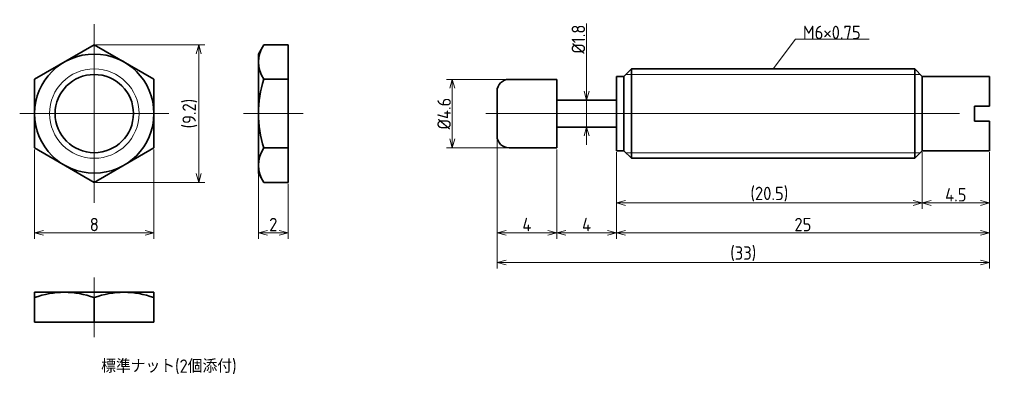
# Model space of a CAD drawing. Header units: millimetres. Extents: x 178 to 244, y 138.4 to 162.3.
import ezdxf

# ---------------------------------------------------------------- set-up
doc = ezdxf.new("R2010")
doc.units = ezdxf.units.MM
doc.header["$PDMODE"] = 3
doc.linetypes.add('CENTER', pattern=[50.8, 31.75, -6.35, 6.35, -6.35])
doc.layers.get('0').update_dxf_attribs({"plot": 0})
doc.layers.add('図形', color=7, linetype='Continuous', lineweight=35)
doc.layers.add('寸法・文字', color=3, linetype='Continuous', lineweight=18)
doc.layers.get('0').off()
doc.styles.add('Dimension', font='isocp.shx', dxfattribs={"bigfont": 'bigfont.shx'})
doc.dimstyles.new('DXF用', dxfattribs={"dimscale": 0, "dimtxt": 4.5, "dimasz": 3, "dimexe": 2, "dimexo": 0.5, "dimgap": 0.5, "dimtad": 1, "dimdec": 3, "dimdsep": 46, "dimtxsty": 'Dimension', "dimblk": 'OPEN30', "dimcen": 2.5, "dimclrd": 3, "dimclre": 3, "dimclrt": 3, "dimazin": 2, "dimtfac": 1, "dimtdec": 3, "dimtmove": 0, "dimatfit": 3, "dimldrblk": 'OPEN30', "dimfxl": 1, "dimlwd": 18, "dimlwe": 18, "dimarcsym": 0})
doc.dimstyles.new('DXF用-2', dxfattribs={"dimscale": 0, "dimtxt": 4.5, "dimasz": 3, "dimexe": 2, "dimexo": 0.5, "dimgap": 0.5, "dimtad": 1, "dimdec": 3, "dimdsep": 46, "dimtxsty": 'Dimension', "dimblk": 'OPEN30', "dimcen": 2.5, "dimclrd": 3, "dimclre": 3, "dimclrt": 3, "dimazin": 2, "dimtfac": 1, "dimtdec": 3, "dimtmove": 0, "dimatfit": 1, "dimldrblk": 'OPEN30', "dimfxl": 1, "dimlwd": 18, "dimlwe": 18, "dimarcsym": 0})

# ---------------------------------------------------------------- blocks, each defined once
blk = doc.blocks.new('_Open30')
at = {"color": 0, "linetype": 'ByBlock', "lineweight": -2}
for p, q in [((-1, 0.27), (0, 0)), ((0, 0), (-1, -0.27)), ((0, 0), (-1, 0))]:
    blk.add_line(p, q, dxfattribs=at)
blk = doc.blocks.new('*D14')
at = {"layer": 'Defpoints', "color": 0}
for p in [(179, 153.690599), (187, 153.690599), (187, 148)]:
    blk.add_point(p, dxfattribs=at)
at = {"layer": '寸法・文字', "color": 3, "lineweight": 18}
for p, q in [((179, 153.590599), (179, 147.6)), ((187, 153.590599), (187, 147.6)), ((179.6, 148), (186.4, 148))]:
    blk.add_line(p, q, dxfattribs=at)
at = {"layer": '寸法・文字', "color": 3, "lineweight": 18, "xscale": 0.6000000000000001, "yscale": 0.6000000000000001, "zscale": 0.6000000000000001, "rotation": 180}
blk.add_blockref('_Open30', (179, 148), dxfattribs=at)
at = {"layer": '寸法・文字', "color": 3, "lineweight": 18, "xscale": 0.6000000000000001, "yscale": 0.6000000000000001, "zscale": 0.6000000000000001}
blk.add_blockref('_Open30', (187, 148), dxfattribs=at)
at = {"layer": '寸法・文字', "color": 3, "insert": (183, 148.55), "char_height": 0.9, "attachment_point": 5, "style": 'Dimension'}
blk.add_mtext('8', dxfattribs=at)
blk = doc.blocks.new('*D15')
at = {"layer": 'Defpoints', "color": 0}
for p in [(183, 160.619), (183, 151.381), (190, 151.381)]:
    blk.add_point(p, dxfattribs=at)
at = {"layer": '寸法・文字', "color": 3, "lineweight": 18}
for p, q in [((183.1, 160.619), (190.4, 160.619)), ((190, 160.019), (190, 151.981)), ((183.1, 151.381), (190.4, 151.381))]:
    blk.add_line(p, q, dxfattribs=at)
at = {"layer": '寸法・文字', "color": 3, "lineweight": 18, "xscale": 0.6000000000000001, "yscale": 0.6000000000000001, "zscale": 0.6000000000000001}
for p, rotation in [((190, 160.619), 90), ((190, 151.381), 270)]:
    blk.add_blockref('_Open30', p, dxfattribs=dict(at, rotation=rotation))
at = {"layer": '寸法・文字', "color": 3, "insert": (189.405, 156), "char_height": 0.9, "attachment_point": 5, "rotation": 90, "style": 'Dimension'}
blk.add_mtext('(9.2)', dxfattribs=at)
blk = doc.blocks.new('*D16')
at = {"layer": 'Defpoints', "color": 0}
for p in [(194, 152), (196, 151.381), (194, 148)]:
    blk.add_point(p, dxfattribs=at)
at = {"layer": '寸法・文字', "color": 3, "lineweight": 18}
for p, q in [((194, 151.9), (194, 147.6)), ((196, 151.281), (196, 147.6)), ((195.4, 148), (194.6, 148))]:
    blk.add_line(p, q, dxfattribs=at)
at = {"layer": '寸法・文字', "color": 3, "lineweight": 18, "xscale": 0.6000000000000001, "yscale": 0.6000000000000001, "zscale": 0.6000000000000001, "rotation": 180}
blk.add_blockref('_Open30', (194, 148), dxfattribs=at)
at = {"layer": '寸法・文字', "color": 3, "lineweight": 18, "xscale": 0.6000000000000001, "yscale": 0.6000000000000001, "zscale": 0.6000000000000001}
blk.add_blockref('_Open30', (196, 148), dxfattribs=at)
at = {"layer": '寸法・文字', "color": 3, "insert": (195, 148.55), "char_height": 0.9, "attachment_point": 5, "style": 'Dimension'}
blk.add_mtext('2', dxfattribs=at)
blk = doc.blocks.new('*D17')
at = {"layer": 'Defpoints', "color": 0}
for p in [(210.8, 158.3), (207, 153.7), (210.8, 153.7)]:
    blk.add_point(p, dxfattribs=at)
at = {"layer": '寸法・文字', "color": 3, "lineweight": 18}
for p, q in [((210.7, 158.3), (206.6, 158.3)), ((207, 157.7), (207, 154.3)), ((210.7, 153.7), (206.6, 153.7))]:
    blk.add_line(p, q, dxfattribs=at)
at = {"layer": '寸法・文字', "color": 3, "lineweight": 18, "xscale": 0.6000000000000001, "yscale": 0.6000000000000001, "zscale": 0.6000000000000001}
for p, rotation in [((207, 158.3), 90), ((207, 153.7), 270)]:
    blk.add_blockref('_Open30', p, dxfattribs=dict(at, rotation=rotation))
at = {"layer": '寸法・文字', "color": 3, "insert": (206.45, 156), "char_height": 0.9, "attachment_point": 5, "rotation": 90, "style": 'Dimension'}
blk.add_mtext('%%c4.6', dxfattribs=at)
blk = doc.blocks.new('*D18')
at = {"layer": 'Defpoints', "color": 0}
for p in [(210, 154.5), (214, 153.7), (214, 148)]:
    blk.add_point(p, dxfattribs=at)
at = {"layer": '寸法・文字', "color": 3, "lineweight": 18}
for p, q in [((210, 154.4), (210, 147.6)), ((214, 153.6), (214, 147.6)), ((210.6, 148), (213.4, 148))]:
    blk.add_line(p, q, dxfattribs=at)
at = {"layer": '寸法・文字', "color": 3, "lineweight": 18, "xscale": 0.6000000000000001, "yscale": 0.6000000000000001, "zscale": 0.6000000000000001, "rotation": 180}
blk.add_blockref('_Open30', (210, 148), dxfattribs=at)
at = {"layer": '寸法・文字', "color": 3, "lineweight": 18, "xscale": 0.6000000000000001, "yscale": 0.6000000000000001, "zscale": 0.6000000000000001}
blk.add_blockref('_Open30', (214, 148), dxfattribs=at)
at = {"layer": '寸法・文字', "color": 3, "insert": (212, 148.55), "char_height": 0.9, "attachment_point": 5, "style": 'Dimension'}
blk.add_mtext('4', dxfattribs=at)
blk = doc.blocks.new('*D19')
at = {"layer": 'Defpoints', "color": 0}
for p in [(214, 153.7), (218, 153.5), (218, 148)]:
    blk.add_point(p, dxfattribs=at)
at = {"layer": '寸法・文字', "color": 3, "lineweight": 18}
for p, q in [((214, 153.6), (214, 147.6)), ((218, 153.4), (218, 147.6)), ((214.6, 148), (217.4, 148))]:
    blk.add_line(p, q, dxfattribs=at)
at = {"layer": '寸法・文字', "color": 3, "lineweight": 18, "xscale": 0.6000000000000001, "yscale": 0.6000000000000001, "zscale": 0.6000000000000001, "rotation": 180}
blk.add_blockref('_Open30', (214, 148), dxfattribs=at)
at = {"layer": '寸法・文字', "color": 3, "lineweight": 18, "xscale": 0.6000000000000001, "yscale": 0.6000000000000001, "zscale": 0.6000000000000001}
blk.add_blockref('_Open30', (218, 148), dxfattribs=at)
at = {"layer": '寸法・文字', "color": 3, "insert": (216, 148.55), "char_height": 0.9, "attachment_point": 5, "style": 'Dimension'}
blk.add_mtext('4', dxfattribs=at)
blk = doc.blocks.new('*D20')
at = {"layer": 'Defpoints', "color": 0}
for p in [(218, 153.5), (243, 153.5), (243, 148)]:
    blk.add_point(p, dxfattribs=at)
at = {"layer": '寸法・文字', "color": 3, "lineweight": 18}
for p, q in [((218, 153.4), (218, 147.6)), ((243, 153.4), (243, 147.6)), ((218.6, 148), (242.4, 148))]:
    blk.add_line(p, q, dxfattribs=at)
at = {"layer": '寸法・文字', "color": 3, "lineweight": 18, "xscale": 0.6000000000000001, "yscale": 0.6000000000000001, "zscale": 0.6000000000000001, "rotation": 180}
blk.add_blockref('_Open30', (218, 148), dxfattribs=at)
at = {"layer": '寸法・文字', "color": 3, "lineweight": 18, "xscale": 0.6000000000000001, "yscale": 0.6000000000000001, "zscale": 0.6000000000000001}
blk.add_blockref('_Open30', (243, 148), dxfattribs=at)
at = {"layer": '寸法・文字', "color": 3, "insert": (230.5, 148.55), "char_height": 0.9, "attachment_point": 5, "style": 'Dimension'}
blk.add_mtext('25', dxfattribs=at)
blk = doc.blocks.new('*D21')
at = {"layer": 'Defpoints', "color": 0}
for p in [(238.5, 153.5), (243, 153.5), (238.5, 150)]:
    blk.add_point(p, dxfattribs=at)
at = {"layer": '寸法・文字', "color": 3, "lineweight": 18}
for p, q in [((238.5, 153.4), (238.5, 149.6)), ((243, 153.4), (243, 149.6)), ((242.4, 150), (239.1, 150))]:
    blk.add_line(p, q, dxfattribs=at)
at = {"layer": '寸法・文字', "color": 3, "lineweight": 18, "xscale": 0.6000000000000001, "yscale": 0.6000000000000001, "zscale": 0.6000000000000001, "rotation": 180}
blk.add_blockref('_Open30', (238.5, 150), dxfattribs=at)
at = {"layer": '寸法・文字', "color": 3, "lineweight": 18, "xscale": 0.6000000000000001, "yscale": 0.6000000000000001, "zscale": 0.6000000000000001}
blk.add_blockref('_Open30', (243, 150), dxfattribs=at)
at = {"layer": '寸法・文字', "color": 3, "insert": (240.75, 150.55), "char_height": 0.9, "attachment_point": 5, "style": 'Dimension'}
blk.add_mtext('4.5', dxfattribs=at)
blk = doc.blocks.new('*D22')
at = {"layer": 'Defpoints', "color": 0}
for p in [(218, 153.5), (238.5, 153.5), (218, 150)]:
    blk.add_point(p, dxfattribs=at)
at = {"layer": '寸法・文字', "color": 3, "lineweight": 18}
for p, q in [((218, 153.4), (218, 149.6)), ((238.5, 153.4), (238.5, 149.6)), ((237.9, 150), (218.6, 150))]:
    blk.add_line(p, q, dxfattribs=at)
at = {"layer": '寸法・文字', "color": 3, "lineweight": 18, "xscale": 0.6000000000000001, "yscale": 0.6000000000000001, "zscale": 0.6000000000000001, "rotation": 180}
blk.add_blockref('_Open30', (218, 150), dxfattribs=at)
at = {"layer": '寸法・文字', "color": 3, "lineweight": 18, "xscale": 0.6000000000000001, "yscale": 0.6000000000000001, "zscale": 0.6000000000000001}
blk.add_blockref('_Open30', (238.5, 150), dxfattribs=at)
at = {"layer": '寸法・文字', "color": 3, "insert": (228.25, 150.595), "char_height": 0.9, "attachment_point": 5, "style": 'Dimension'}
blk.add_mtext('(20.5)', dxfattribs=at)
blk = doc.blocks.new('*D23')
at = {"layer": 'Defpoints', "color": 0}
for p in [(216, 156.9), (216, 156.9), (216, 155.1)]:
    blk.add_point(p, dxfattribs=at)
at = {"layer": '寸法・文字', "color": 3, "lineweight": 18}
for p, q in [((216, 157.5), (216, 162.045)), ((216, 155.1), (216, 156.9)), ((216, 154.5), (216, 153.9))]:
    blk.add_line(p, q, dxfattribs=at)
at = {"layer": '寸法・文字', "color": 3, "lineweight": 18, "xscale": 0.6000000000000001, "yscale": 0.6000000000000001, "zscale": 0.6000000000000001}
for p, rotation in [((216, 156.9), 270), ((216, 155.1), 90)]:
    blk.add_blockref('_Open30', p, dxfattribs=dict(at, rotation=rotation))
at = {"layer": '寸法・文字', "color": 3, "insert": (215.45, 161), "char_height": 0.9, "attachment_point": 5, "rotation": 90, "style": 'Dimension'}
blk.add_mtext('%%c1.8', dxfattribs=at)
blk = doc.blocks.new('*D24')
at = {"layer": 'Defpoints', "color": 0}
for p in [(210, 154.5), (243, 153.5), (210, 146)]:
    blk.add_point(p, dxfattribs=at)
at = {"layer": '寸法・文字', "color": 3, "lineweight": 18}
for p, q in [((210, 154.4), (210, 145.6)), ((243, 153.4), (243, 145.6)), ((242.4, 146), (210.6, 146))]:
    blk.add_line(p, q, dxfattribs=at)
at = {"layer": '寸法・文字', "color": 3, "lineweight": 18, "xscale": 0.6000000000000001, "yscale": 0.6000000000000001, "zscale": 0.6000000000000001, "rotation": 180}
blk.add_blockref('_Open30', (210, 146), dxfattribs=at)
at = {"layer": '寸法・文字', "color": 3, "lineweight": 18, "xscale": 0.6000000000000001, "yscale": 0.6000000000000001, "zscale": 0.6000000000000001}
blk.add_blockref('_Open30', (243, 146), dxfattribs=at)
at = {"layer": '寸法・文字', "color": 3, "insert": (226.5, 146.595), "char_height": 0.9, "attachment_point": 5, "style": 'Dimension'}
blk.add_mtext('(33)', dxfattribs=at)

msp = doc.modelspace()

# ---------------------------------------------------------------- linework, layer by layer
at = {"layer": '図形', "color": 3, "linetype": 'CENTER', "lineweight": 18}
for p, q in [((183, 162), (183, 150)), ((178, 156), (188, 156)), ((209.25, 156), (244, 156))]:
    msp.add_line(p, q, dxfattribs=at)
at = {"layer": '図形'}
for p, q in [((183, 160.6188), (179, 158.3094)), ((187, 158.3094), (183, 160.6188)), ((194, 160), (194.3573, 160.6188)), ((194.3573, 160.6188), (196, 160.6188)), ((196, 160.6188), (196, 151.3812)), ((194, 160), (194, 152)), ((218, 158.5), (218, 156)), ((218.5, 158.5), (218, 158.5)), ((218.5, 158.5), (219, 159)), ((218.5, 158.5), (218.5, 156)), ((219, 159), (219, 156)), ((219, 159), (238, 159)), ((238, 159), (238, 156)), ((238.5, 158.5), (238, 159)), ((238.5, 158.5), (243, 158.5)), ((238.5, 158.5), (238.5, 156)), ((243, 158.5), (243, 156.5)), ((179, 158.3094), (179, 153.6906)), ((187, 153.6906), (187, 158.3094)), ((194.3573, 158.3094), (196, 158.3094)), ((210.8, 158.3), (214, 158.3)), ((214, 158.3), (214, 156)), ((210, 157.5), (210, 156)), ((214, 156.9), (218, 156.9)), ((242, 156.5), (243, 156.5)), ((242, 156.5), (242, 156)), ((210, 154.5), (210, 156)), ((214, 153.7), (214, 156)), ((218, 153.5), (218, 156)), ((218.5, 153.5), (218.5, 156)), ((219, 153), (219, 156)), ((238, 153), (238, 156)), ((238.5, 153.5), (238.5, 156)), ((242, 155.5), (242, 156)), ((242, 155.5), (243, 155.5)), ((243, 153.5), (243, 155.5)), ((214, 155.1), (218, 155.1)), ((179, 153.6906), (183, 151.3812)), ((183, 151.3812), (187, 153.6906)), ((194.3573, 153.6906), (196, 153.6906)), ((210.8, 153.7), (214, 153.7)), ((218.5, 153.5), (218, 153.5)), ((218.5, 153.5), (219, 153)), ((238.5, 153.5), (238, 153)), ((238.5, 153.5), (243, 153.5)), ((219, 153), (238, 153)), ((194, 152), (194.3573, 151.3812)), ((194.3573, 151.3812), (196, 151.3812)), ((187, 144), (179, 144)), ((179, 144), (179, 142)), ((187, 144), (187, 142)), ((183, 143.6427), (183, 142)), ((187, 142), (179, 142))]:
    msp.add_line(p, q, dxfattribs=at)
at = {"layer": '図形', "color": 3, "lineweight": 18}
for p, q in [((218.625, 158.625), (238.375, 158.625)), ((218.625, 153.375), (238.375, 153.375))]:
    msp.add_line(p, q, dxfattribs=at)
at = {"layer": '図形'}
for radius in [4, 2.625]:
    msp.add_circle((183, 156), radius, dxfattribs=at)
at = {"layer": '図形', "color": 3, "lineweight": 18}
msp.add_circle((183, 156), 3, dxfattribs=at)
at = {"layer": '図形'}
for centre, radius, start, end in [((196.0447, 159.4641), 2.0447, 145.615753, 214.384247), ((201.6427, 156), 7.6427, 162.412046, 197.587954), ((210.8, 157.5), 0.8, 90, 180), ((210.8, 154.5), 0.8, 180, 270), ((196.0447, 152.5359), 2.0447, 145.615753, 214.384247), ((181, 138.2233), 5.7767, 69.743847, 110.256151), ((185, 138.2233), 5.7767, 69.743842, 110.256156)]:
    msp.add_arc(centre, radius, start, end, dxfattribs=at)
at = {"layer": '寸法・文字'}
for p, q in [((193, 156), (197, 156)), ((183, 145), (183, 141))]:
    msp.add_line(p, q, dxfattribs=at)

# ---------------------------------------------------------------- texts
at = {"layer": '寸法・文字', "insert": (230.5, 161), "char_height": 0.9, "attachment_point": 7, "style": 'Dimension'}
msp.add_mtext('M6×0.75', dxfattribs=at)
at = {"layer": '寸法・文字', "insert": (188, 139), "char_height": 0.9, "width": 16, "attachment_point": 5, "style": 'Dimension'}
msp.add_mtext('標準ナット(2個添付)', dxfattribs=at)

# ---------------------------------------------------------------- dimensions: what is measured, and where the dimension line sits
at = {"layer": '寸法・文字'}
for base, p1, p2, text, dimstyle, override, picture, middle in [((216, 156.9), (216, 155.1), (216, 156.9), '%%c<>', 'DXF用-2', {"dimscale": 0.2, "dimse1": 1, "dimse2": 1}, '*D23', (216, 161)), ((190, 151.3812), (183, 160.6188), (183, 151.3812), '(<>)', 'DXF用', {"dimscale": 0.2, "dimdec": 1}, '*D15', (190, 156)), ((207, 153.7), (210.8, 158.3), (210.8, 153.7), '%%c<>', 'DXF用', {"dimscale": 0.2}, '*D17', (207, 156))]:
    dim = msp.add_linear_dim(base=base, p1=p1, p2=p2, angle=90, text=text, dimstyle=dimstyle, override=override, dxfattribs=at)
    dim.commit()
    dim.dimension.update_dxf_attribs({"geometry": picture, "text_midpoint": middle, "dimtype": 160})
for base, p1, p2, picture, middle in [((214, 148), (210, 154.5), (214, 153.7), '*D18', (212, 148)), ((187, 148), (179, 153.6906), (187, 153.6906), '*D14', (183, 148)), ((218, 148), (214, 153.7), (218, 153.5), '*D19', (216, 148)), ((243, 148), (218, 153.5), (243, 153.5), '*D20', (230.5, 148)), ((238.5, 150), (243, 153.5), (238.5, 153.5), '*D21', (240.75, 150)), ((194, 148), (196, 151.3812), (194, 152), '*D16', (195, 148))]:
    dim = msp.add_linear_dim(base=base, p1=p1, p2=p2, dimstyle='DXF用', override={"dimscale": 0.2}, dxfattribs=at)
    dim.commit()
    dim.dimension.update_dxf_attribs({"geometry": picture, "text_midpoint": middle, "dimtype": 160})
for base, p1, p2, picture, middle in [((210, 146), (243, 153.5), (210, 154.5), '*D24', (226.5, 146)), ((218, 150), (238.5, 153.5), (218, 153.5), '*D22', (228.25, 150))]:
    dim = msp.add_linear_dim(base=base, p1=p1, p2=p2, text='(<>)', dimstyle='DXF用', override={"dimscale": 0.2}, dxfattribs=at)
    dim.commit()
    dim.dimension.update_dxf_attribs({"geometry": picture, "text_midpoint": middle, "dimtype": 160})

# ---------------------------------------------------------------- leaders
at = {"layer": '寸法・文字', "annotation_type": 0, "has_hookline": 1, "hookline_direction": 0, "text_width": 4.4473}
msp.add_leader([(228.5, 159), (230, 161), (230.5, 161)], dimstyle='DXF用', override={"dimscale": 0.2, "dimgap": 0}, dxfattribs=at)

doc.saveas('drawing.dxf')
